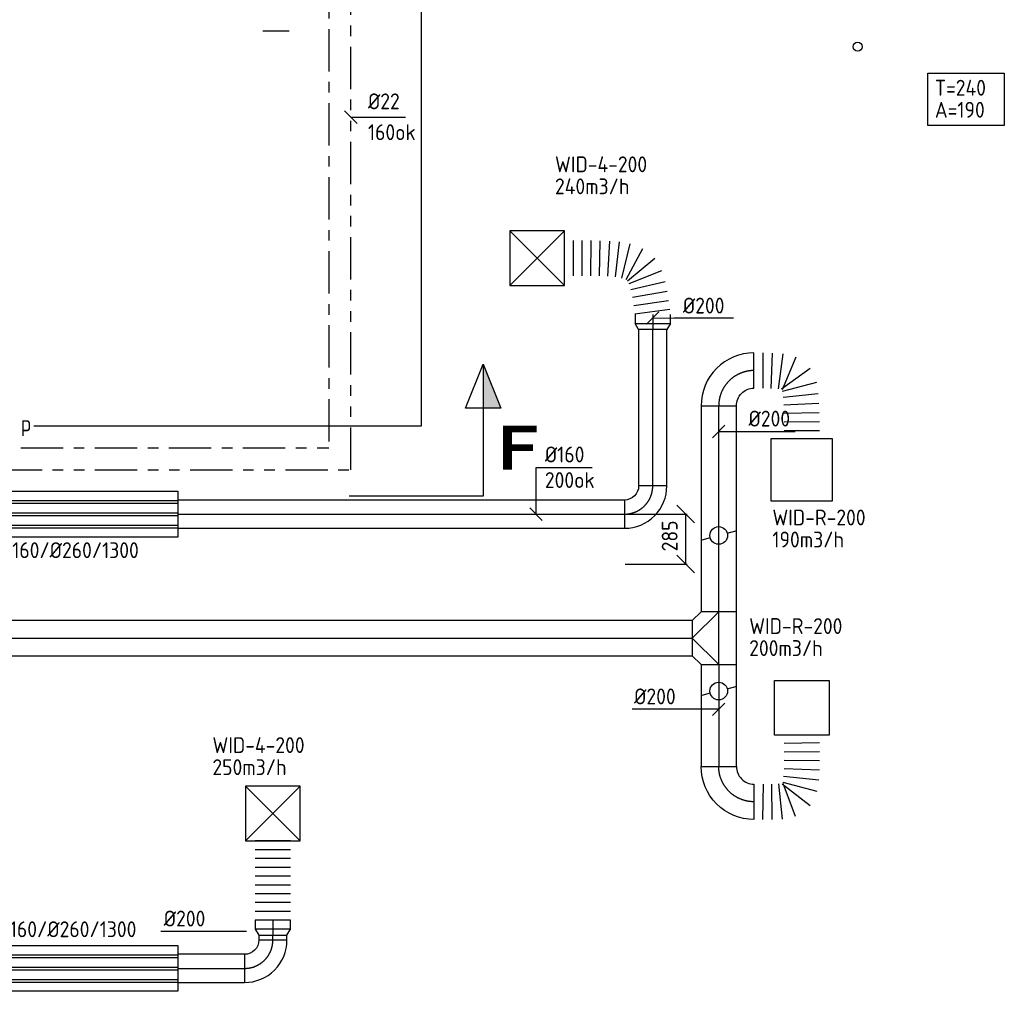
# Model space of a CAD drawing. Header units: millimetres. Extents: x 83336 to 140913, y 137697 to 176199.
# Tile 44 of 45: x 126646 to 132232, y 163242 to 168753. Entities that reach past the tile are written whole.
import ezdxf
from ezdxf.enums import TextEntityAlignment as Align

# ---------------------------------------------------------------- set-up
doc = ezdxf.new("R2010")
doc.units = ezdxf.units.MM
doc.header["$LTSCALE"] = 50
for name, pattern in [('CENTER2', [28.575, 19.05, -3.175, 3.175, -3.175]), ('CENTRE2', [28.575, 19.05, -3.175, 3.175, -3.175]), ('KOUDWATER', [8.4, 4.8, -1.2, 1.2, -1.2]), ('WARMWATER', [10.8, 4.8, -1.2, 1.2, -1.2, 1.2, -1.2])]:
    doc.linetypes.add(name, pattern=pattern)
doc.layers.get('0').update_dxf_attribs({"linetype": 'CONTINUOUS'})
doc.layers.get('DEFPOINTS').update_dxf_attribs({"linetype": 'CONTINUOUS'})
for name, color, linetype in [('WL531---_SYMBOOL', 2, 'CONTINUOUS'), ('WL5310--_KW', 2, 'KOUDWATER'), ('WL5320--_WW', 2, 'WARMWATER'), ('WL5420--_PERSL', 1, 'CONTINUOUS'), ('WL5771--_T_FLEX-C', 2, 'CONTINUOUS'), ('WL5771--_T_KANAAL-C', 3, 'CONTINUOUS'), ('WL5771--_T_KANAAL-H', 1, 'CONTINUOUS'), ('WL5771--_T_ORNAMENT-C', 2, 'CONTINUOUS'), ('WL5772--_R_FLEX-C', 2, 'CONTINUOUS'), ('WL5772--_R_KANAAL-C', 4, 'CONTINUOUS'), ('WL5772--_R_KANAAL-H', 1, 'CONTINUOUS'), ('WL5772--_R_ORNAMENT-C', 2, 'CONTINUOUS'), ('WL5773--_HARTLIJN', 1, 'CENTER2'), ('WM530---_MATEN-B', 1, 'CONTINUOUS'), ('WM570---_R_MATEN-B', 1, 'CONTINUOUS'), ('WM570---_T_MATEN-B', 1, 'CONTINUOUS'), ('WT542---_CODE', 1, 'CONTINUOUS'), ('WT5771--_BIJSCHRIFT', 7, 'CONTINUOUS')]:
    doc.layers.add(name, color=color, linetype=linetype)
doc.styles.add('LZ-MAATVOEREN', font='simplex.shx')
doc.styles.add('MAATVOERING', font='iso.shx')
doc.styles.add('Normaal_staand', font='iso.shx')
doc.styles.add('NORTXT', font='isocp.shx')
doc.styles.add('SA-BEMATEN', font='iso.shx')
doc.styles.add('Smalschuin', font='isocp.shx')
doc.dimstyles.new('NORDINED', dxfattribs={"dimscale": 50, "dimtxt": 1.8, "dimasz": 0.18, "dimexe": 0.18, "dimexo": 0.0625, "dimgap": 1.25, "dimtad": 0, "dimtoh": 1, "dimdec": 4, "dimrnd": 1, "dimdsep": 46, "dimtxsty": 'MAATVOERING', "dimtsz": 1, "dimcen": 0.09, "dimclrd": 256, "dimclre": 256, "dimclrt": 1, "dimadec": 3, "dimazin": 0, "dimtfac": 1, "dimtdec": 4, "dimtofl": 0, "dimtmove": 0, "dimatfit": 3, "dimldrblk": 'OBLIQUE', "dimfxl": 1, "dimtvp": 1, "dimtolj": 1, "dimtzin": 0, "dimarcsym": 0})

# ---------------------------------------------------------------- blocks, each defined once
blk = doc.blocks.new('2DEC70')
at = {"color": 0}
blk.add_lwpolyline([(0.76, 0.925, 0.15, 0.15, 0), (0.1, 0.925, 0.2, 0.2, 0), (0.1, 0, 0.2, 0.2, 0)], format="xyseb", dxfattribs=at)
at = {"color": 0, "const_width": 0.15}
blk.add_lwpolyline([(0.68, 0.5), (0.2, 0.5)], dxfattribs=at)
blk = doc.blocks.new('P5')
at = {"color": 2}
for p, q in [((-750, 0), (-500, 100)), ((-500, 100), (-500, -100)), ((-500, -100), (-750, 0)), ((-750, 0), (0, 0))]:
    blk.add_line(p, q, dxfattribs=at)
blk.add_solid([(-750, 0), (-500, 100), (-500, 0)], dxfattribs=at)
blk = doc.blocks.new('SS53TP06')
blk.add_circle((0, 0), 0.5)
blk = doc.blocks.new('MVLINE')
blk.add_line((35.4, -35.4), (-35.4, 35.4))
blk = doc.blocks.new('KARO')
for p, q in [((1, 0.5), (0, 0.5)), ((0, -0.5), (1, -0.5))]:
    blk.add_line(p, q)
at = {"layer": 'WL5773--_HARTLIJN'}
blk.add_line((0, 0), (1, 0), dxfattribs=at)
blk = doc.blocks.new('OSV2001600350G')
blk.add_lwpolyline([(0, -100), (35, -80), (35, 80), (0, 100)], close=True)
at = {"layer": 'WL5773--_HARTLIJN'}
blk.add_line((0, 0), (35, 0), dxfattribs=at)
blk = doc.blocks.new('A$C224E2977')
at = {"layer": 'WL5771--_T_KANAAL-C', "color": 1}
for p, q in [((1300, 207.5), (0, 207.5)), ((1300, 192.5), (0, 192.5)), ((1300, 137.5), (0, 137.5)), ((1300, 122.5), (0, 122.5)), ((1300, 67.5), (0, 67.5)), ((1300, 52.5), (0, 52.5))]:
    blk.add_line(p, q, dxfattribs=at)
at = {"layer": 'WL5771--_T_KANAAL-C'}
blk.add_lwpolyline([(0, 260), (1300, 260), (1300, 0), (0, 0)], close=True, dxfattribs=at)
blk = doc.blocks.new('GD160')
blk.add_blockref('A$C224E2977', (0, -130))
blk = doc.blocks.new('OTS20020020000H')
blk.add_lwpolyline([(-150, -100), (150, -100), (150, 100), (100, 150), (-100, 150), (-150, 100)], close=True)
at = {"layer": 'WL5771--_T_KANAAL-H'}
blk.add_lwpolyline([(-150, 0), (0, 150), (150, 0)], dxfattribs=at)
at = {"layer": 'WL5773--_HARTLIJN'}
blk.add_line((-150, 0), (150, 0), dxfattribs=at)
blk = doc.blocks.new('FLLINE200')
blk.add_line((0, -100), (0, 100))
blk = doc.blocks.new('OEX2000050000-7')
at = {"rotation": 90}
for p in [(0, 0), (0, -50), (0, -100), (0, -150), (0, -200), (0, -250), (0, -300), (0, -350), (0, -400), (0, -450)]:
    blk.add_blockref('FLLINE200', p, dxfattribs=at)
blk = doc.blocks.new('OBO16000090H')
blk.add_lwpolyline([(80, -160, 0.414214), (-160, 80), (-160, -80, -0.414214), (-80, -160)], format="xyb", close=True)
at = {"invisible_edges": 15}
for points in [[(-146.1, -81.2), (-118.3, 76.4), (-160, 80), (-160, -80)], [(-132.6, -84.8), (-77.9, 65.5), (-118.3, 76.4), (-146.1, -81.2)], [(-120, -90.7), (-40, 47.8), (-77.9, 65.5), (-132.6, -84.8)], [(-108.6, -98.7), (-5.7, 23.9), (-40, 47.8), (-120, -90.7)], [(-98.7, -108.6), (23.9, -5.7), (-5.7, 23.9), (-108.6, -98.7)], [(-90.7, -120), (47.8, -40), (23.9, -5.7), (-98.7, -108.6)], [(-84.8, -132.6), (65.5, -77.9), (47.8, -40), (-90.7, -120)], [(-81.2, -146.1), (76.4, -118.3), (65.5, -77.9), (-84.8, -132.6)], [(-80, -160), (80, -160), (76.4, -118.3), (-81.2, -146.1)]]:
    blk.add_3dface(points, dxfattribs=at)
at = {"layer": 'WL5773--_HARTLIJN'}
blk.add_arc((-160, -160), 160, 0, 90, dxfattribs=at)
blk = doc.blocks.new('OSV2001600350K')
blk.add_lwpolyline([(-35, -100), (0, -80), (0, 80), (-35, 100)], close=True)
at = {"layer": 'WL5773--_HARTLIJN'}
blk.add_line((-35, 0), (0, 0), dxfattribs=at)
blk = doc.blocks.new('OBO20000090H')
blk.add_lwpolyline([(100, -200, 0.414214), (-200, 100), (-200, -100, -0.414214), (-100, -200)], format="xyb", close=True)
at = {"invisible_edges": 15}
for points in [[(-182.6, -101.5), (-147.9, 95.4), (-200, 100), (-200, -100)], [(-165.8, -106), (-97.4, 81.9), (-147.9, 95.4), (-182.6, -101.5)], [(-150, -113.4), (-50, 59.8), (-97.4, 81.9), (-165.8, -106)], [(-135.7, -123.4), (-7.2, 29.8), (-50, 59.8), (-150, -113.4)], [(-123.4, -135.7), (29.8, -7.2), (-7.2, 29.8), (-135.7, -123.4)], [(-113.4, -150), (59.8, -50), (29.8, -7.2), (-123.4, -135.7)], [(-106, -165.8), (81.9, -97.4), (59.8, -50), (-113.4, -150)], [(-101.5, -182.6), (95.4, -147.9), (81.9, -97.4), (-106, -165.8)], [(-100, -200), (100, -200), (95.4, -147.9), (-101.5, -182.6)]]:
    blk.add_3dface(points, dxfattribs=at)
at = {"layer": 'WL5773--_HARTLIJN'}
blk.add_arc((-200, -200), 200, 0, 90, dxfattribs=at)
blk = doc.blocks.new('*D528')
at = {"layer": 'DEFPOINTS', "color": 0, "transparency": 16777216}
for p in [(130077.5, 165948.7), (130077.5, 165665), (130423.4, 165665)]:
    blk.add_point(p, dxfattribs=at)
at = {"layer": 'WM570---_R_MATEN-B', "lineweight": -2, "transparency": 16777216}
for p, q in [((130473.4, 165898.7), (130373.4, 165998.7)), ((130080.7, 165948.7), (130432.4, 165948.7)), ((130423.4, 165948.7), (130423.4, 165665)), ((130473.4, 165615), (130373.4, 165715)), ((130080.7, 165665), (130432.4, 165665))]:
    blk.add_line(p, q, dxfattribs=at)
at = {"layer": 'WM570---_R_MATEN-B', "color": 1, "transparency": 16777216, "insert": (130333.4, 165825.1), "char_height": 90, "attachment_point": 5, "rotation": 90, "style": 'MAATVOERING'}
blk.add_mtext('\\A1;285', dxfattribs=at)
blk = doc.blocks.new('_OBLIQUE')
at = {"color": 0, "linetype": 'ByBlock'}
blk.add_line((-0.5, -0.5), (0.5, 0.5), dxfattribs=at)
blk = doc.blocks.new('ORK20000000')
at = {"layer": 'WL5772--_R_KANAAL-H'}
for p, q in [((48.3, 12.9), (96.6, 25.9)), ((-48.3, -12.9), (-96.6, -25.9))]:
    blk.add_line(p, q, dxfattribs=at)
blk.add_circle((0, 0), 50, dxfattribs=at)
blk = doc.blocks.new('ORN_T_4')
for p, q in [((0.5, 0.5), (-0.5, -0.5)), ((0.5, -0.5), (-0.5, 0.5))]:
    blk.add_line(p, q)
blk.add_lwpolyline([(-0.5, 0.5), (-0.5, -0.5), (0.5, -0.5), (0.5, 0.5)], close=True)
at = {"color": 1, "style": 'LZ-MAATVOEREN', "flags": 9}
for tag, p in [('ROS_TYPE', (0.633, 0.683)), ('ROS_M3H', (0.633, 0.483)), ('ROS_ZIJDE', (0.633, 0.283)), ('ROS_STAT', (0.633, 0.083))]:
    blk.add_attdef(tag, p, '', height=0.125, dxfattribs=at)
blk = doc.blocks.new('ORN_A_')
blk.add_lwpolyline([(-0.5, 0.5), (-0.5, -0.5), (0.5, -0.5), (0.5, 0.5)], close=True)
at = {"color": 1, "style": 'LZ-MAATVOEREN', "flags": 9}
for tag, p in [('ROS_TYPE', (0.633, 0.683)), ('ROS_M3H', (0.633, 0.483)), ('ROS_ZIJDE', (0.633, 0.283)), ('ROS_STAT', (0.633, 0.083))]:
    blk.add_attdef(tag, p, '', height=0.125, dxfattribs=at)
blk = doc.blocks.new('OEX2000059300')
for p, rotation in [((271.3, 334.3), 270.727491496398), ((271.8, 284.3), 270.4058437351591), ((271.9, 234.3), 269.6244014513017), ((270.9, 184.3), 267.9437426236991), ((267.7, 134.4), 264.2793018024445), ((50, -1), 179.077653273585), ((100, -1.2), 180.7855051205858), ((149.9, 1.3), 185.7925421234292), ((239, 40), 232.2784830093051), ((259.5, 85.2), 255.4276749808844), ((198.7, 11.4), 200.296049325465)]:
    blk.add_blockref('FLLINE200', p, dxfattribs=dict(rotation=rotation))
blk = doc.blocks.new('OEX2000059600')
for p, rotation in [((50, -0.1), 179.5991251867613), ((100, -1.1), 177.7755959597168), ((149.8, -5), 172.4021504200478), ((198.2, -17), 157.0204720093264), ((237.1, -47.4), 125.7437912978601), ((256.9, -93), 104.4559085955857), ((265.3, -142.2), 96.14135836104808), ((268.9, -192.1), 92.62437857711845), ((270.4, -242.1), 90.98953224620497), ((270.9, -292.1), 90.22051216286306), ((270.9, -342.1), 89.89816421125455)]:
    blk.add_blockref('FLLINE200', p, dxfattribs=dict(rotation=rotation))
blk = doc.blocks.new('OEX2000071700')
for p, rotation in [((-450, 319.5), 0.2811348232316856), ((-400, 319.7), 0.04665210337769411), ((-350, 319.5), 359.533826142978), ((-300, 318.7), 358.549896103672), ((-250, 316.7), 356.7190514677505), ((-200.2, 312.5), 353.2400833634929), ((-151, 304), 346.2611196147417), ((-104.2, 286.9), 331.9083897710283), ((-65.6, 255.6), 309.371338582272), ((-40.9, 212.3), 291.7686340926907), ((-26.4, 164.5), 283.3191828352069), ((-16.6, 115.5), 279.6394257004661), ((-9, 66.1), 278.1184726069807), ((-2.2, 16.5), 277.638187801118)]:
    blk.add_blockref('FLLINE200', p, dxfattribs=dict(rotation=rotation))

msp = doc.modelspace()

# ---------------------------------------------------------------- linework, layer by layer
at = {"color": 1}
msp.add_line((128175, 168688), (128025, 168688), dxfattribs=at)
at = {"color": 2, "linetype": 'CENTRE2'}
msp.add_line((129275, 166050), (128515.21322, 166050), dxfattribs=at)
at = {"layer": 'WL5310--_KW'}
for p in [(128400, 170800), (126653.04348, 166325)]:
    msp.add_line(p, (128400, 166325), dxfattribs=at)
at = {"layer": 'WL5320--_WW'}
for p, q in [((128525, 166200), (128525, 169600)), ((126533.47826, 166200), (128525, 166200))]:
    msp.add_line(p, q, dxfattribs=at)
at = {"layer": 'WL5420--_PERSL'}
for p, q in [((128925, 166450), (128925, 169336.25)), ((126727.6087, 166450), (128925, 166450))]:
    msp.add_line(p, q, dxfattribs=at)
at = {"layer": 'WL5771--_T_ORNAMENT-C'}
msp.add_lwpolyline([(131797.01288, 168449.27877), (132231.66971, 168449.27877), (132231.66971, 168153.6971), (131797.01288, 168153.6971)], close=True, dxfattribs=at)
at = {"layer": 'WM530---_MATEN-B'}
msp.add_lwpolyline([(128525, 168200), (128550, 168200), (128834.19154, 168200)], dxfattribs=at)
at = {"layer": 'WM570---_R_MATEN-B'}
for points in [[(130611.68311, 166417.69252), (130611.68311, 166417.69252), (131045.73462, 166417.69252)], [(130611.73831, 164841.86281), (130611.73831, 164841.86281), (130121.29875, 164841.86281)]]:
    msp.add_lwpolyline(points, dxfattribs=at)
at = {"layer": 'WM570---_T_MATEN-B'}
for points in [[(130237.50943, 167061.09859), (130358.42766, 167061.21589), (130695.03743, 167061.5424)], [(129575.546, 165948.73339), (129575.546, 166213.15433), (129894.15592, 166213.15433)], [(127932.5, 163581.18044), (127932.5, 163581.18044), (127446.6915, 163581.18044)]]:
    msp.add_lwpolyline(points, dxfattribs=at)

# ---------------------------------------------------------------- block references
at = {"color": 2, "rotation": 270}
msp.add_blockref('P5', (129275, 166050), dxfattribs=at)
at = {"color": 2, "xscale": 250.25, "yscale": 250, "zscale": 250.25}
msp.add_blockref('2DEC70', (129388.18658, 166200), dxfattribs=at)
at = {"rotation": 180}
for p in [(127543.30698, 165948.73339), (127543.30698, 163372.10565)]:
    msp.add_blockref('GD160', p, dxfattribs=at)
at = {"layer": 'WL531---_SYMBOOL', "xscale": 50, "yscale": 50, "zscale": 50}
msp.add_blockref('SS53TP06', (131400, 168600), dxfattribs=at)
at = {"layer": 'WL5771--_T_FLEX-C'}
for name, p in [('OEX2000071700', (130237.49036, 167080.76634)), ('OEX2000050000-7', (128082.5, 164095))]:
    msp.add_blockref(name, p, dxfattribs=at)
at = {"layer": 'WL5771--_T_KANAAL-C'}
for p, xscale, yscale, zscale, rotation in [((130237.49036, 167080.76634), 50.0000000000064, 200, 200, 270.0555779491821), ((130237.53886, 166108.73339), 887.0329774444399, 160, 160, 89.99999999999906), ((128082.5, 163645), 50, 200, 200, 270), ((128082.5, 163532.10565), 27.89434659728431, 160, 160, 90)]:
    msp.add_blockref('KARO', p, dxfattribs=dict(at, xscale=xscale, yscale=yscale, zscale=zscale, rotation=rotation))
at = {"layer": 'WL5771--_T_KANAAL-C', "xscale": -1, "rotation": 90}
msp.add_blockref('OSV2001600350K', (130237.53886, 166995.76637), dxfattribs=at)
at = {"layer": 'WL5771--_T_KANAAL-C', "rotation": 270}
for name, p in [('OBO16000090H', (130237.53886, 165948.73339)), ('OSV2001600350G', (128082.5, 163595)), ('OBO16000090H', (128082.5, 163372.10565))]:
    msp.add_blockref(name, p, dxfattribs=at)
at = {"layer": 'WL5771--_T_KANAAL-C', "yscale": 160, "zscale": 160}
for p, xscale in [((127543.30698, 165948.73339), 2534.231874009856), ((127543.30698, 163372.10565), 379.1930175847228)]:
    msp.add_blockref('KARO', p, dxfattribs=dict(at, xscale=xscale))
at = {"layer": 'WL5771--_T_ORNAMENT-C', "xscale": 310, "yscale": 310, "zscale": 310}
for p in [(129582.5, 167400), (128082.5, 164250)]:
    msp.add_blockref('ORN_T_4', p, dxfattribs=at)
at = {"layer": 'WL5772--_R_FLEX-C'}
for name, p in [('OEX2000059600', (130811.68311, 166763.03032)), ('OEX2000059300', (130811.80902, 164317.32506))]:
    msp.add_blockref(name, p, dxfattribs=at)
at = {"layer": 'WL5772--_R_KANAAL-C'}
for name, p, rotation in [('OBO20000090H', (130611.68311, 166763.03032), 90), ('ORK20000000', (130611.68311, 165827.70393), 180), ('OTS20020020000H', (130611.68311, 165245.22159), 90), ('ORK20000000', (130611.71579, 164945.22159), 180.0124839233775)]:
    msp.add_blockref(name, p, dxfattribs=dict(at, rotation=rotation))
at = {"layer": 'WL5772--_R_KANAAL-C', "yscale": 200, "zscale": 200}
for p, xscale, rotation in [((130611.68311, 165395.22159), 1167.808730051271, 90), ((130611.68311, 165095.22159), 577.8965470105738, 270.0124839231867)]:
    msp.add_blockref('KARO', p, dxfattribs=dict(at, xscale=xscale, rotation=rotation))
at = {"layer": 'WL5772--_R_KANAAL-C', "xscale": 7411.683108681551, "yscale": 200, "zscale": 200}
msp.add_blockref('KARO', (123050, 165245.22159), dxfattribs=at)
at = {"layer": 'WL5772--_R_KANAAL-C', "xscale": -1, "rotation": 90}
msp.add_blockref('OBO20000090H', (130611.80902, 164317.32506), dxfattribs=at)
at = {"layer": 'WL5772--_R_ORNAMENT-C', "xscale": 350, "yscale": 350, "zscale": 350}
msp.add_blockref('ORN_A_', (131082.5, 166200), dxfattribs=at)
at = {"layer": 'WL5772--_R_ORNAMENT-C', "xscale": -310, "yscale": 310, "zscale": 310, "rotation": 180}
msp.add_blockref('ORN_A_', (131082.5, 164850), dxfattribs=at)
at = {"layer": 'WM530---_MATEN-B'}
msp.add_blockref('MVLINE', (128525, 168200), dxfattribs=at)
at = {"layer": 'WM570---_R_MATEN-B', "rotation": 90}
for p in [(130611.68311, 166417.69252), (130611.73831, 164841.86281)]:
    msp.add_blockref('MVLINE', p, dxfattribs=at)
at = {"layer": 'WM570---_T_MATEN-B', "rotation": 90.05557794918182}
msp.add_blockref('MVLINE', (130237.50943, 167061.09859), dxfattribs=at)
at = {"layer": 'WM570---_T_MATEN-B'}
msp.add_blockref('MVLINE', (129575.546, 165948.73339), dxfattribs=at)

# ---------------------------------------------------------------- texts
at = {"layer": 'WM530---_MATEN-B', "color": 1, "style": 'MAATVOERING'}
for s, p in [('%%c22', (128622, 168245)), ('160ok', (128622, 168070))]:
    msp.add_text(s, height=90, dxfattribs=at).set_placement(p)
at = {"layer": 'WM570---_R_MATEN-B', "color": 1, "style": 'NORTXT'}
for p in [(130780.57149, 166445.57111), (130131.62591, 164869.7414)]:
    msp.add_text('%%c200', height=90, dxfattribs=at).set_placement(p)
at = {"layer": 'WM570---_T_MATEN-B', "color": 1, "style": 'NORTXT'}
msp.add_text('%%c200', height=90, rotation=0.05557795, dxfattribs=at).set_placement((130408.36702, 167086.53166))
for s, p in [('%%c160', (129625.546, 166242.09105)), ('200ok', (129625.546, 166096.97085)), ('%%c200', (127463.71294, 163609.81492))]:
    msp.add_text(s, height=90, dxfattribs=at).set_placement(p)
at = {"layer": 'WT542---_CODE', "color": 1, "style": 'SA-BEMATEN'}
msp.add_text('p', height=90, dxfattribs=at).set_placement((126682.6087, 166450), align=Align.MIDDLE)
at = {"layer": 'WT5771--_BIJSCHRIFT', "color": 1}
for s, style, p in [('T=240', 'Smalschuin', (131837.73279, 168367.23134)), ('A=190', 'Smalschuin', (131837.73279, 168242.23134)), ('WID-4-200', 'Smalschuin', (129682.87904, 167932.88306)), ('240m3/h', 'Smalschuin', (129682.87904, 167807.88306)), ('WID-R-200', 'Smalschuin', (130916.05714, 165929.70642)), ('190m3/h', 'Smalschuin', (130916.05714, 165804.70642)), ('GD%%c160/%%c260/1300', 'Normaal_staand', (126395.84455, 165744.23275)), ('WID-R-200', 'Smalschuin', (130784.56577, 165313.65852)), ('200m3/h', 'Smalschuin', (130784.56577, 165188.65852)), ('WID-4-200', 'Smalschuin', (127739.78626, 164638.4654)), ('250m3/h', 'Smalschuin', (127739.78626, 164513.4654)), ('GD%%c160/%%c260/1300', 'Normaal_staand', (126382.17575, 163594.07833))]:
    msp.add_text(s, height=90, dxfattribs=dict(at, style=style)).set_placement(p, align=Align.MIDDLE_LEFT)

# ---------------------------------------------------------------- dimensions: what is measured, and where the dimension line sits
at = {"layer": 'WM570---_R_MATEN-B'}
dim = msp.add_linear_dim(base=(130423.40154, 165665), p1=(130077.53886, 165948.73339), p2=(130077.53886, 165665), angle=90, text='285', dimstyle='NORDINED', dxfattribs=at)
dim.commit()
dim.dimension.update_dxf_attribs({"geometry": '*D528', "text_midpoint": (130423.40154, 165825.07098), "dimtype": 160})

doc.saveas('drawing.dxf')
